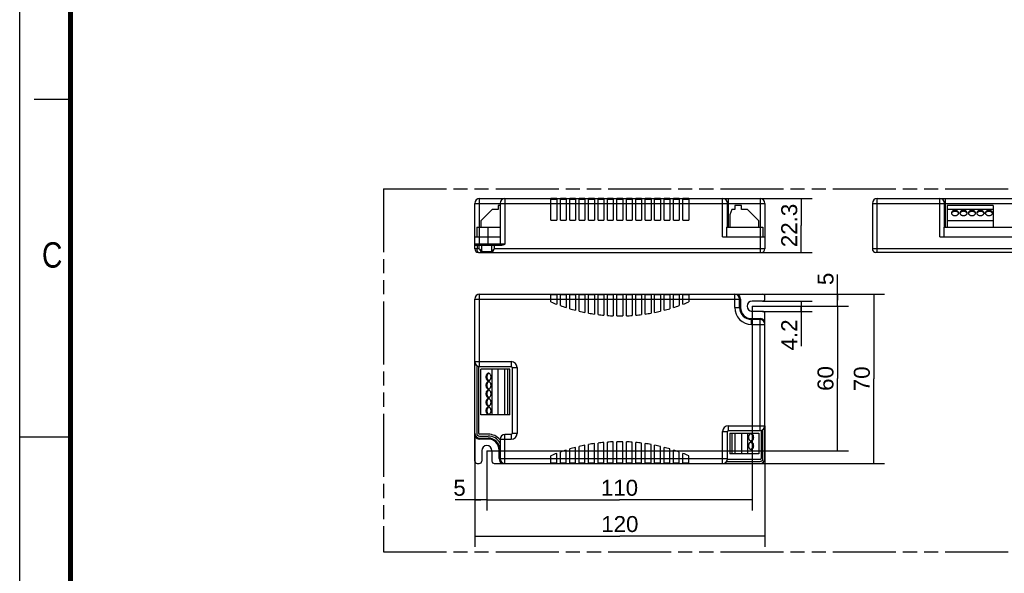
# Model space of a CAD drawing. Header units: millimetres. Extents: x 0 to 210, y 0 to 297.
# Tile 2 of 7: x 0 to 136, y 130 to 206. Entities that reach past the tile are written whole.
import ezdxf
from ezdxf.enums import TextEntityAlignment as Align

# ---------------------------------------------------------------- set-up
doc = ezdxf.new("R2010")
doc.units = ezdxf.units.MM
doc.header["$LTSCALE"] = 19.36
doc.linetypes.add('PHANTOM', pattern=[0.8, 0.45, -0.05, 0.1, -0.05, 0.1, -0.05])
doc.layers.get('0').update_dxf_attribs({"linetype": 'CONTINUOUS'})
for name, color, linetype in [('DEFAULT_3', 7, 'PHANTOM'), ('Z_AXIS', 7, 'CONTINUOUS'), ('Z_DIM_2D', 7, 'CONTINUOUS')]:
    doc.layers.add(name, color=color, linetype=linetype)
doc.styles.add('TEXTSTYLE_2', font='txt', dxfattribs={"width": 0.75})
doc.styles.add('TEXTSTYLE_3', font='helveticaneueltw1g-ltcn.otf')
doc.dimstyles.new('DIMSTYLE_1', dxfattribs={"dimtxt": 2.2, "dimasz": 3.5, "dimexe": 1.5, "dimexo": 0, "dimgap": 0.55, "dimtad": 1, "dimdec": 0, "dimlfac": 3, "dimdsep": 46, "dimtxsty": 'TEXTSTYLE_3', "dimcen": 0.09, "dimclrt": 5, "dimadec": 0, "dimazin": 0, "dimtp": 0.3, "dimtm": 0.3, "dimtfac": 1, "dimtdec": 0, "dimtofl": 0, "dimtmove": 0, "dimatfit": 3, "dimfxl": 0, "dimtolj": 1, "dimarcsym": 0})
doc.dimstyles.new('DIMSTYLE_2', dxfattribs={"dimtxt": 2.2, "dimasz": 3.5, "dimexe": 1.5, "dimexo": 0, "dimgap": 0.55, "dimtad": 1, "dimlfac": 3, "dimdsep": 46, "dimtxsty": 'TEXTSTYLE_3', "dimcen": 0.09, "dimclrt": 5, "dimadec": 0, "dimazin": 0, "dimtp": 0.1, "dimtm": 0.1, "dimtfac": 1, "dimtofl": 0, "dimtmove": 0, "dimatfit": 3, "dimfxl": 0, "dimtolj": 1, "dimarcsym": 0})
doc.dimstyles.new('DIMSTYLE_3', dxfattribs={"dimtxt": 2.2, "dimasz": 3.5, "dimexe": 1.5, "dimexo": 0, "dimgap": 0.55, "dimtad": 1, "dimlfac": 3, "dimdsep": 46, "dimtxsty": 'TEXTSTYLE_3', "dimcen": 0.09, "dimclrt": 5, "dimadec": 0, "dimazin": 0, "dimtp": 0.3, "dimtm": 0.3, "dimtfac": 1, "dimtofl": 0, "dimtmove": 0, "dimatfit": 3, "dimfxl": 0, "dimtolj": 1, "dimarcsym": 0})
doc.dimstyles.new('DIMSTYLE_4', dxfattribs={"dimtxt": 2.2, "dimasz": 3.5, "dimexe": 1.5, "dimexo": 0, "dimgap": 0.55, "dimtad": 1, "dimlfac": 3, "dimdsep": 46, "dimtxsty": 'TEXTSTYLE_3', "dimcen": 0.09, "dimclrt": 5, "dimadec": 0, "dimazin": 0, "dimtp": 0.2, "dimtm": 0.2, "dimtfac": 1, "dimtofl": 0, "dimtmove": 0, "dimatfit": 3, "dimfxl": 0, "dimtolj": 1, "dimarcsym": 0})

# ---------------------------------------------------------------- blocks, each defined once
blk = doc.blocks.new('*D1')
at = {"layer": 'Z_DIM_2D', "color": 2, "linetype": 'Continuous'}
for p, q in [((100.96, 166.51), (100.96, 138.35)), ((64.4, 146.61), (64.4, 138.35)), ((64.4, 139.85), (82.68, 139.85)), ((100.96, 139.85), (82.68, 139.85))]:
    blk.add_line(p, q, dxfattribs=at)
at = {"layer": 'Z_DIM_2D', "color": 5, "linetype": 'Continuous', "style": 'TEXTSTYLE_3'}
blk.add_text('110', height=2.2, dxfattribs=at).set_placement((82.68, 140.4), align=Align.CENTER)
blk = doc.blocks.new('_NONE')
blk = doc.blocks.new('*D2')
at = {"layer": 'Z_DIM_2D', "color": 2, "linetype": 'Continuous'}
for p, q in [((100.96, 166.51), (114.23, 166.51)), ((112.73, 166.51), (112.73, 156.56)), ((112.73, 146.61), (112.73, 156.56)), ((64.4, 146.61), (114.23, 146.61))]:
    blk.add_line(p, q, dxfattribs=at)
at = {"layer": 'Z_DIM_2D', "color": 5, "linetype": 'Continuous', "style": 'TEXTSTYLE_3'}
blk.add_text('60', height=2.2, rotation=90, dxfattribs=at).set_placement((112.18, 156.56), align=Align.CENTER)
blk = doc.blocks.new('*D3')
at = {"layer": 'Z_DIM_2D', "color": 2, "linetype": 'Continuous'}
for p, q in [((64.4, 146.61), (64.4, 138.35)), ((62.73, 145.18), (62.73, 138.35)), ((63.56, 139.85), (60.01, 139.85)), ((62.73, 139.85), (63.56, 139.85)), ((64.4, 139.85), (63.56, 139.85))]:
    blk.add_line(p, q, dxfattribs=at)
at = {"layer": 'Z_DIM_2D', "color": 5, "linetype": 'Continuous', "style": 'TEXTSTYLE_3'}
blk.add_text('5', height=2.2, dxfattribs=at).set_placement((61.49, 140.4), align=Align.RIGHT)
blk = doc.blocks.new('*D4')
at = {"layer": 'Z_DIM_2D', "color": 2, "linetype": 'Continuous'}
for p, q in [((112.73, 167.35), (112.73, 170.91)), ((102.4, 168.18), (114.23, 168.18)), ((112.73, 168.18), (112.73, 167.35)), ((112.73, 166.51), (112.73, 167.35)), ((100.96, 166.51), (114.23, 166.51))]:
    blk.add_line(p, q, dxfattribs=at)
at = {"layer": 'Z_DIM_2D', "color": 5, "linetype": 'Continuous', "style": 'TEXTSTYLE_3'}
blk.add_text('5', height=2.2, rotation=90, dxfattribs=at).set_placement((112.18, 169.43))
blk = doc.blocks.new('*D5')
at = {"layer": 'Z_DIM_2D', "color": 2, "linetype": 'Continuous'}
for p, q in [((102.73, 150.05), (102.73, 133.35)), ((62.73, 149.01), (62.73, 133.35)), ((62.73, 134.85), (82.73, 134.85)), ((102.73, 134.85), (82.73, 134.85))]:
    blk.add_line(p, q, dxfattribs=at)
at = {"layer": 'Z_DIM_2D', "color": 5, "linetype": 'Continuous', "style": 'TEXTSTYLE_3'}
blk.add_text('120', height=2.2, dxfattribs=at).set_placement((82.73, 135.4), align=Align.CENTER)
blk = doc.blocks.new('*D6')
at = {"layer": 'Z_DIM_2D', "color": 2, "linetype": 'Continuous'}
for p, q in [((98.56, 168.18), (119.23, 168.18)), ((117.73, 168.18), (117.73, 156.51)), ((117.73, 144.85), (117.73, 156.51)), ((96.9, 144.85), (119.23, 144.85))]:
    blk.add_line(p, q, dxfattribs=at)
at = {"layer": 'Z_DIM_2D', "color": 5, "linetype": 'Continuous', "style": 'TEXTSTYLE_3'}
blk.add_text('70', height=2.2, rotation=90, dxfattribs=at).set_placement((117.18, 156.51), align=Align.CENTER)
blk = doc.blocks.new('*D7')
at = {"layer": 'Z_DIM_2D', "color": 2, "linetype": 'Continuous'}
for p, q in [((102.4, 167.21), (109.23, 167.21)), ((107.73, 167.21), (107.73, 166.51)), ((102.4, 165.81), (109.23, 165.81)), ((107.73, 165.81), (107.73, 166.51)), ((107.73, 166.51), (107.73, 161.01))]:
    blk.add_line(p, q, dxfattribs=at)
at = {"layer": 'Z_DIM_2D', "color": 5, "linetype": 'Continuous', "style": 'TEXTSTYLE_3'}
blk.add_text('4.2', height=2.2, rotation=90, dxfattribs=at).set_placement((107.18, 164.7), align=Align.RIGHT)
blk = doc.blocks.new('*D8')
at = {"layer": 'Z_DIM_2D', "color": 2, "linetype": 'Continuous'}
for p, q in [((102.06, 181.36), (109.23, 181.36)), ((107.73, 181.36), (107.73, 177.65)), ((107.73, 173.93), (107.73, 177.65)), ((102.06, 173.93), (109.23, 173.93))]:
    blk.add_line(p, q, dxfattribs=at)
at = {"layer": 'Z_DIM_2D', "color": 5, "linetype": 'Continuous', "style": 'TEXTSTYLE_3'}
blk.add_text('22.3', height=2.2, rotation=90, dxfattribs=at).set_placement((107.18, 177.65), align=Align.CENTER)

msp = doc.modelspace()

# ---------------------------------------------------------------- linework, layer by layer
at = {"color": 2, "linetype": 'Continuous'}
for p, q in [((0, 0), (0, 297)), ((7, 195), (2, 195)), ((0, 148.5), (7, 148.5))]:
    msp.add_line(p, q, dxfattribs=at)
at = {"color": 7, "linetype": 'Continuous'}
for p, q in [((62.7286, 174.4299), (62.7286, 180.6966)), ((63.3953, 181.3632), (73.2286, 181.3632)), ((66.2286, 180.6966), (66.2286, 175.0632)), ((73.2286, 178.3632), (73.2286, 181.3632)), ((73.2286, 181.2632), (74.0286, 181.2632)), ((74.0286, 181.3632), (74.0286, 178.3632)), ((74.0286, 181.3632), (74.5286, 181.3632)), ((74.5286, 178.3632), (74.5286, 181.3632)), ((74.5286, 181.2632), (75.3286, 181.2632)), ((75.3286, 181.3632), (75.3286, 178.3632)), ((75.3286, 181.3632), (75.8286, 181.3632)), ((75.8286, 178.3632), (75.8286, 181.3632)), ((75.8286, 181.2632), (76.6286, 181.2632)), ((76.6286, 181.3632), (76.6286, 178.3632)), ((76.6286, 181.3632), (77.1286, 181.3632)), ((77.1286, 178.3632), (77.1286, 181.3632)), ((77.1286, 181.2632), (77.9286, 181.2632)), ((77.9286, 181.3632), (77.9286, 178.3632)), ((77.9286, 181.3632), (78.4286, 181.3632)), ((78.4286, 178.3632), (78.4286, 181.3632)), ((78.4286, 181.2632), (79.2286, 181.2632)), ((79.2286, 181.3632), (79.2286, 178.3632)), ((79.2286, 181.3632), (79.7286, 181.3632)), ((79.7286, 178.3632), (79.7286, 181.3632)), ((79.7286, 181.2632), (80.5286, 181.2632)), ((80.5286, 181.3632), (80.5286, 178.3632)), ((80.5286, 181.3632), (81.0286, 181.3632)), ((81.0286, 178.3632), (81.0286, 181.3632)), ((81.0286, 181.2632), (81.8286, 181.2632)), ((81.8286, 181.3632), (81.8286, 178.3632)), ((81.8286, 181.3632), (82.3286, 181.3632)), ((82.3286, 178.3632), (82.3286, 181.3632)), ((82.3286, 181.2632), (83.1286, 181.2632)), ((83.1286, 181.3632), (83.1286, 178.3632)), ((83.1286, 181.3632), (83.6286, 181.3632)), ((83.6286, 178.3632), (83.6286, 181.3632)), ((83.6286, 181.2632), (84.4286, 181.2632)), ((84.4286, 181.3632), (84.4286, 178.3632)), ((84.4286, 181.3632), (84.9286, 181.3632)), ((84.9286, 178.3632), (84.9286, 181.3632)), ((84.9286, 181.2632), (85.7286, 181.2632)), ((85.7286, 181.3632), (85.7286, 178.3632)), ((85.7286, 181.3632), (86.2286, 181.3632)), ((86.2286, 178.3632), (86.2286, 181.3632)), ((86.2286, 181.2632), (87.0286, 181.2632)), ((87.0286, 181.3632), (87.5286, 181.3632)), ((87.0286, 181.3632), (87.0286, 178.3632)), ((87.5286, 178.3632), (87.5286, 181.3632)), ((87.5286, 181.2632), (88.3286, 181.2632)), ((88.3286, 181.3632), (88.8286, 181.3632)), ((88.3286, 181.3632), (88.3286, 178.3632)), ((88.8286, 178.3632), (88.8286, 181.3632)), ((88.8286, 181.2632), (89.6286, 181.2632)), ((89.6286, 181.3632), (90.1286, 181.3632)), ((89.6286, 181.3632), (89.6286, 178.3632)), ((90.1286, 178.3632), (90.1286, 181.3632)), ((90.1286, 181.2632), (90.9286, 181.2632)), ((90.9286, 181.3632), (91.4286, 181.3632)), ((90.9286, 181.3632), (90.9286, 178.3632)), ((91.4286, 178.3632), (91.4286, 181.3632)), ((91.4286, 181.2632), (92.2286, 181.2632)), ((92.2286, 181.3632), (102.062, 181.3632)), ((92.2286, 181.3632), (92.2286, 178.3632)), ((97.562, 177.4132), (97.562, 180.6966)), ((102.7286, 180.6966), (102.7286, 174.4299)), ((117.5407, 180.6966), (117.5407, 174.4299)), ((118.2074, 181.3632), (140.2074, 181.3632)), ((127.5074, 177.4132), (127.5074, 180.6966)), ((65.1286, 179.8632), (63.562, 178.2966)), ((65.962, 179.8632), (65.1286, 179.8632)), ((65.962, 180.3966), (65.962, 179.8632)), ((66.2286, 180.3966), (65.962, 180.3966)), ((98.1743, 179.8632), (97.8953, 179.0966)), ((98.562, 179.8632), (98.1743, 179.8632)), ((99.4953, 180.3966), (98.562, 180.3966)), ((98.562, 180.3966), (98.562, 179.8632)), ((99.4953, 179.8632), (99.4953, 180.3966)), ((100.3286, 179.8632), (99.4953, 179.8632)), ((101.8953, 178.2966), (100.3286, 179.8632)), ((127.8574, 180.3966), (127.8574, 177.4132)), ((134.1907, 180.3966), (127.8574, 180.3966)), ((134.1907, 179.8632), (127.8574, 179.8632)), ((134.1907, 180.3966), (134.1907, 177.4132)), ((63.562, 178.2966), (63.562, 177.4132)), ((73.2286, 178.3632), (74.0286, 178.3632)), ((74.5286, 178.3632), (75.3286, 178.3632)), ((75.8286, 178.3632), (76.6286, 178.3632)), ((77.1286, 178.3632), (77.9286, 178.3632)), ((78.4286, 178.3632), (79.2286, 178.3632)), ((79.7286, 178.3632), (80.5286, 178.3632)), ((81.0286, 178.3632), (81.8286, 178.3632)), ((82.3286, 178.3632), (83.1286, 178.3632)), ((83.6286, 178.3632), (84.4286, 178.3632)), ((84.9286, 178.3632), (85.7286, 178.3632)), ((86.2286, 178.3632), (87.0286, 178.3632)), ((87.5286, 178.3632), (88.3286, 178.3632)), ((88.8286, 178.3632), (89.6286, 178.3632)), ((90.1286, 178.3632), (90.9286, 178.3632)), ((91.4286, 178.3632), (92.2286, 178.3632)), ((97.8953, 179.0966), (97.8953, 177.4132)), ((101.8953, 177.4132), (101.8953, 178.2966)), ((134.1907, 178.2966), (127.8574, 178.2966)), ((62.9953, 177.4132), (62.9953, 176.0799)), ((62.9953, 177.4132), (64.562, 177.4132)), ((97.4286, 177.4132), (102.462, 177.4132)), ((97.4286, 177.4132), (97.4286, 176.0799)), ((102.462, 177.4132), (102.462, 176.0799)), ((127.374, 177.4132), (127.374, 176.0799)), ((127.374, 177.4132), (137.1074, 177.4132)), ((62.7286, 176.0799), (64.562, 176.0799)), ((96.8953, 176.0799), (102.7286, 176.0799)), ((126.8407, 176.0799), (137.374, 176.0799)), ((62.7286, 174.9299), (66.4531, 174.9299)), ((63.2286, 173.9299), (102.2286, 173.9299)), ((63.6953, 174.0632), (63.6953, 174.9299)), ((65.0953, 174.0632), (65.0953, 174.9299)), ((140.374, 173.9299), (118.0407, 173.9299)), ((62.7286, 145.1804), (62.7286, 167.5138)), ((63.3953, 168.1804), (102.3953, 168.1804)), ((73.2286, 167.1115), (73.2286, 168.1804)), ((74.0286, 168.0804), (73.2286, 168.0804)), ((74.0286, 168.1804), (74.0286, 166.7889)), ((74.5286, 166.6037), (74.5286, 168.1804)), ((75.3286, 168.0804), (74.5286, 168.0804)), ((75.3286, 168.1804), (75.3286, 166.3329)), ((75.8286, 166.1792), (75.8286, 168.1804)), ((76.6286, 168.0804), (75.8286, 168.0804)), ((76.6286, 168.1804), (76.6286, 165.9574)), ((77.1286, 165.8336), (77.1286, 168.1804)), ((77.9286, 168.0804), (77.1286, 168.0804)), ((77.9286, 168.1804), (77.9286, 165.6585)), ((78.4286, 165.5634), (78.4286, 168.1804)), ((79.2286, 168.0804), (78.4286, 168.0804)), ((79.2286, 168.1804), (79.2286, 165.4335)), ((79.7286, 165.3661), (79.7286, 168.1804)), ((80.5286, 168.0804), (79.7286, 168.0804)), ((80.5286, 168.1804), (80.5286, 165.2801)), ((81.0286, 165.2399), (81.0286, 168.1804)), ((81.8286, 168.0804), (81.0286, 168.0804)), ((81.8286, 168.1804), (81.8286, 165.1971)), ((82.3286, 165.1837), (82.3286, 168.1804)), ((83.1286, 168.0804), (82.3286, 168.0804)), ((83.1286, 168.1804), (83.1286, 165.1837)), ((83.6286, 165.1971), (83.6286, 168.1804)), ((84.4286, 168.0804), (83.6286, 168.0804)), ((84.4286, 168.1804), (84.4286, 165.2399)), ((84.9286, 165.2801), (84.9286, 168.1804)), ((85.7286, 168.0804), (84.9286, 168.0804)), ((85.7286, 168.1804), (85.7286, 165.3661)), ((86.2286, 165.4335), (86.2286, 168.1804)), ((87.0286, 168.0804), (86.2286, 168.0804)), ((87.0286, 168.1804), (87.0286, 165.5634)), ((87.5286, 165.6585), (87.5286, 168.1804)), ((88.3286, 168.0804), (87.5286, 168.0804)), ((88.3286, 168.1804), (88.3286, 165.8336)), ((88.8286, 165.9574), (88.8286, 168.1804)), ((89.6286, 168.0804), (88.8286, 168.0804)), ((89.6286, 168.1804), (89.6286, 166.1792)), ((90.1286, 166.3329), (90.1286, 168.1804)), ((90.9286, 168.0804), (90.1286, 168.0804)), ((90.9286, 168.1804), (90.9286, 166.6037)), ((91.4286, 166.7889), (91.4286, 168.1804)), ((92.2286, 168.0804), (91.4286, 168.0804)), ((92.2286, 168.1804), (92.2286, 167.1115)), ((99.2286, 166.3471), (99.2286, 167.5138)), ((102.3953, 167.2138), (100.962, 167.2138)), ((102.7286, 167.5471), (102.7286, 167.8471)), ((102.3953, 165.8138), (100.962, 165.8138)), ((102.062, 164.6804), (100.8953, 164.6804)), ((102.7286, 145.5138), (102.7286, 165.4804)), ((62.9953, 158.3471), (62.9953, 149.0138)), ((63.262, 158.2272), (63.262, 149.0138)), ((63.3953, 158.2138), (67.762, 158.2138)), ((63.562, 151.5304), (63.562, 157.8638)), ((67.562, 157.8638), (63.562, 157.8638)), ((65.1286, 151.5304), (65.1286, 157.8638)), ((65.962, 151.5304), (65.962, 157.8638)), ((66.8953, 151.5304), (66.8953, 157.8638)), ((67.283, 151.5304), (67.283, 157.8638)), ((67.562, 151.5304), (67.562, 157.8638)), ((67.8953, 158.0804), (67.8953, 148.9804)), ((67.562, 151.5304), (63.562, 151.5304)), ((97.6953, 149.3804), (102.062, 149.3804)), ((102.1953, 149.3939), (102.1953, 145.5138)), ((102.462, 145.5138), (102.462, 149.5138)), ((64.562, 148.8804), (63.3953, 148.8804)), ((63.3953, 148.6138), (64.562, 148.6138)), ((63.3953, 148.3471), (64.562, 148.3471)), ((66.2286, 148.1804), (66.2286, 145.5138)), ((67.762, 148.8471), (66.8953, 148.8471)), ((97.562, 145.5138), (97.562, 149.2471)), ((97.8953, 149.0304), (101.8953, 149.0304)), ((97.8953, 149.0304), (97.8953, 146.1971)), ((98.1743, 149.0304), (98.1743, 146.1971)), ((98.562, 149.0304), (98.562, 146.1971)), ((99.4953, 149.0304), (99.4953, 146.1971)), ((100.3286, 149.0304), (100.3286, 146.1971)), ((101.8953, 149.0304), (101.8953, 146.1971)), ((63.6953, 146.6138), (63.6953, 145.1804)), ((65.0953, 146.6138), (65.0953, 145.1804)), ((75.3286, 144.8471), (75.3286, 146.6946)), ((75.8286, 144.8471), (75.8286, 146.8483)), ((76.6286, 144.8471), (76.6286, 147.0701)), ((77.1286, 144.8471), (77.1286, 147.1939)), ((77.9286, 144.8471), (77.9286, 147.369)), ((78.4286, 144.8471), (78.4286, 147.4641)), ((79.2286, 144.8471), (79.2286, 147.5941)), ((79.7286, 144.8471), (79.7286, 147.6615)), ((80.5286, 144.8471), (80.5286, 147.7474)), ((81.0286, 144.8471), (81.0286, 147.7876)), ((81.8286, 144.8471), (81.8286, 147.8304)), ((82.3286, 144.8471), (82.3286, 147.8438)), ((83.1286, 144.8471), (83.1286, 147.8438)), ((83.6286, 144.8471), (83.6286, 147.8304)), ((84.4286, 144.8471), (84.4286, 147.7876)), ((84.9286, 144.8471), (84.9286, 147.7474)), ((85.7286, 144.8471), (85.7286, 147.6615)), ((86.2286, 144.8471), (86.2286, 147.5941)), ((87.0286, 144.8471), (87.0286, 147.4641)), ((87.5286, 144.8471), (87.5286, 147.369)), ((88.3286, 144.8471), (88.3286, 147.1939)), ((88.8286, 144.8471), (88.8286, 147.0701)), ((89.6286, 144.8471), (89.6286, 146.8483)), ((90.1286, 144.8471), (90.1286, 146.6946)), ((73.2286, 144.8471), (73.2286, 145.916)), ((74.0286, 144.8471), (74.0286, 146.2387)), ((74.5286, 144.8471), (74.5286, 146.4238)), ((90.9286, 144.8471), (90.9286, 146.4238)), ((91.4286, 144.8471), (91.4286, 146.2387)), ((92.2286, 144.8471), (92.2286, 145.916)), ((102.062, 145.3804), (97.5485, 145.3804)), ((101.8953, 146.1971), (97.8953, 146.1971)), ((63.062, 144.8471), (63.362, 144.8471)), ((65.4286, 144.8471), (102.062, 144.8471)), ((73.2286, 144.9471), (74.0286, 144.9471)), ((74.5286, 144.9471), (75.3286, 144.9471)), ((75.8286, 144.9471), (76.6286, 144.9471)), ((77.1286, 144.9471), (77.9286, 144.9471)), ((78.4286, 144.9471), (79.2286, 144.9471)), ((79.7286, 144.9471), (80.5286, 144.9471)), ((81.0286, 144.9471), (81.8286, 144.9471)), ((82.3286, 144.9471), (83.1286, 144.9471)), ((83.6286, 144.9471), (84.4286, 144.9471)), ((84.9286, 144.9471), (85.7286, 144.9471)), ((86.2286, 144.9471), (87.0286, 144.9471)), ((87.5286, 144.9471), (88.3286, 144.9471)), ((88.8286, 144.9471), (89.6286, 144.9471)), ((90.1286, 144.9471), (90.9286, 144.9471)), ((91.4286, 144.9471), (92.2286, 144.9471)), ((97.4286, 145.1138), (102.062, 145.1138))]:
    msp.add_line(p, q, dxfattribs=at)
at = {"color": 9, "linetype": 'Continuous'}
for p, q in [((62.7286, 180.6966), (102.7286, 180.6966)), ((63.3953, 174.9299), (63.3953, 181.3632)), ((66.8953, 181.3632), (66.8953, 175.0632)), ((96.8953, 176.0799), (96.8953, 181.3632)), ((97.6953, 177.4132), (97.6953, 181.3632)), ((102.062, 181.3632), (102.062, 173.9299)), ((117.5407, 180.6966), (140.874, 180.6966)), ((118.2074, 173.9299), (118.2074, 181.3632)), ((126.8407, 176.0799), (126.8407, 181.3632)), ((127.6407, 177.4132), (127.6407, 181.3632)), ((64.562, 174.9299), (64.562, 176.0799)), ((66.8953, 175.0632), (62.7286, 175.0632)), ((63.362, 174.4299), (62.7286, 174.4299)), ((63.062, 174.9299), (63.062, 174.4299)), ((63.362, 174.4299), (63.362, 174.9299)), ((63.362, 174.4299), (63.3904, 174.3778)), ((63.562, 173.9845), (63.562, 173.9299)), ((63.6953, 174.0632), (65.0953, 174.0632)), ((65.2286, 173.9299), (65.2286, 173.9845)), ((65.4286, 174.9299), (65.4286, 174.4299)), ((102.7286, 174.4299), (65.4286, 174.4299)), ((140.874, 174.4299), (117.5407, 174.4299)), ((62.7286, 167.5138), (99.362, 167.5138)), ((63.3953, 158.2138), (63.3953, 168.1804)), ((98.562, 166.3471), (98.562, 168.1804)), ((99.362, 167.5138), (99.362, 166.3471)), ((98.562, 166.3471), (99.362, 166.3471)), ((100.8953, 164.8138), (102.062, 164.8138)), ((100.8953, 164.0138), (100.8953, 164.8138)), ((102.062, 149.3804), (102.062, 164.8138)), ((100.8953, 164.0138), (102.7286, 164.0138)), ((62.7286, 158.8804), (67.762, 158.8804)), ((67.762, 158.8804), (67.762, 158.2138)), ((67.8953, 158.0804), (68.562, 158.0804)), ((68.562, 158.0804), (68.562, 148.9804)), ((97.6953, 150.0471), (102.7286, 150.0471)), ((97.6953, 149.3804), (97.6953, 150.0471)), ((63.3953, 148.3471), (63.3953, 148.2138)), ((64.562, 148.2138), (63.3953, 148.2138)), ((64.562, 148.3471), (64.562, 148.2138)), ((66.2286, 148.1804), (67.762, 148.1804)), ((66.8953, 144.8471), (66.8953, 148.8471)), ((67.762, 148.8471), (67.762, 148.1804)), ((68.562, 148.9804), (67.8953, 148.9804)), ((96.8953, 149.2471), (97.562, 149.2471)), ((96.8953, 144.8471), (96.8953, 149.2471)), ((66.0953, 145.5138), (66.0953, 146.6804)), ((66.2286, 146.6804), (66.0953, 146.6804)), ((66.0953, 145.5138), (97.562, 145.5138))]:
    msp.add_line(p, q, dxfattribs=at)
at = {"color": 7, "linetype": 'Continuous', "const_width": 0.7}
msp.add_lwpolyline([(7, 7), (7, 290)], dxfattribs=at)
at = {"color": 9, "linetype": 'Continuous'}
for points in [[(63.2286, 173.9299), (63.2096, 173.9331), (63.1909, 173.9429), (63.1725, 173.9591), (63.1548, 173.9816), (63.1382, 174.0099), (63.1229, 174.0434), (63.1091, 174.0816), (63.0968, 174.1239), (63.0863, 174.1696), (63.0776, 174.2183), (63.0708, 174.2692), (63.0659, 174.3219), (63.063, 174.3756), (63.062, 174.4299)], [(63.362, 174.4299), (63.4089, 174.3915), (63.4545, 174.3544), (63.498, 174.3183), (63.5384, 174.2839), (63.5748, 174.252), (63.6067, 174.2226), (63.6339, 174.196), (63.6562, 174.1721), (63.6734, 174.151), (63.6856, 174.1325), (63.6929, 174.1166), (63.6953, 174.1033)], [(63.3904, 174.3778), (63.4436, 174.2776), (63.4679, 174.2308), (63.4897, 174.1872), (63.5089, 174.1471), (63.5252, 174.1108), (63.5385, 174.0782), (63.5489, 174.0494), (63.5562, 174.0243), (63.5606, 174.0028), (63.562, 173.9845)], [(63.6728, 174.0373), (63.6563, 174.0193), (63.6361, 174.0046), (63.613, 173.9936), (63.588, 173.9868), (63.562, 173.9845)], [(63.6953, 174.1033), (63.6927, 174.0801), (63.6852, 174.0579), (63.6728, 174.0373)], [(65.0953, 174.1033), (65.0977, 174.1166), (65.105, 174.1325), (65.1172, 174.151), (65.1344, 174.1721), (65.1567, 174.196), (65.1839, 174.2226), (65.2158, 174.252), (65.2522, 174.2839), (65.2926, 174.3183), (65.3361, 174.3544), (65.4286, 174.4299)], [(65.0953, 174.1033), (65.0979, 174.0801), (65.1055, 174.0579), (65.1178, 174.0373)], [(65.1178, 174.0373), (65.1344, 174.0193), (65.1546, 174.0046), (65.1776, 173.9936), (65.2026, 173.9868), (65.2286, 173.9845)], [(65.2286, 173.9845), (65.2301, 174.0028), (65.2344, 174.0243), (65.2418, 174.0494), (65.2521, 174.0782), (65.2655, 174.1108), (65.2818, 174.1471), (65.301, 174.1872), (65.3228, 174.2308), (65.347, 174.2776)], [(65.347, 174.2776), (65.4002, 174.3778), (65.4286, 174.4299)]]:
    msp.add_lwpolyline(points, dxfattribs=at)
at = {"color": 7, "linetype": 'Continuous'}
msp.add_lwpolyline([(66.8953, 175.0632), (66.8657, 175.05), (66.8363, 175.037), (66.8069, 175.0242), (66.7775, 175.0118), (66.7479, 174.9997), (66.7181, 174.9881), (66.6878, 174.9771), (66.6569, 174.9667), (66.6254, 174.9571), (66.593, 174.9485), (66.5598, 174.9411), (66.5254, 174.9353), (66.4899, 174.9316), (66.4531, 174.9299)], dxfattribs=at)
for centre, radius, start, end in [((63.3953, 180.6966), 0.6667, 90, 180), ((66.8953, 180.6966), 0.6667, 90, 180), ((96.8953, 180.6966), 0.6667, 0, 90), ((102.062, 180.6966), 0.6667, 0, 90), ((118.2074, 180.6966), 0.6667, 90, 180), ((126.8407, 180.6966), 0.6667, 0, 90), ((63.2286, 174.4299), 0.5, 180, 270), ((63.562, 174.0632), 0.1333, 270, 360), ((65.2286, 174.0632), 0.1333, 180, 270), ((66.0953, 175.0632), 0.1333, 279, 360), ((102.2286, 174.4299), 0.5, 270, 360), ((118.0407, 174.4299), 0.5, 180, 270), ((63.3953, 167.5138), 0.6667, 90, 180), ((98.562, 167.5138), 0.6667, 0, 90), ((100.962, 166.5138), 0.7, 90, 270), ((102.3953, 167.8471), 0.3333, 0, 90), ((102.3953, 167.5471), 0.3333, 270, 360), ((100.8953, 166.3471), 1.6667, 180, 270), ((102.3953, 165.4804), 0.3333, 0, 90), ((102.062, 164.0138), 0.6667, 0, 90), ((63.3953, 158.8804), 0.6667, 180, 270), ((67.762, 158.0804), 0.1333, 0, 90), ((97.6953, 149.2471), 0.1333, 90, 180), ((102.062, 150.0471), 0.6667, 270, 360), ((63.3953, 149.0138), 0.6667, 180, 270), ((63.3953, 149.0138), 0.4, 180, 270), ((63.3953, 149.0138), 0.1333, 180, 270), ((66.8953, 148.1804), 0.6667, 90, 180), ((67.762, 148.9804), 0.1333, 270, 360), ((64.3953, 146.6138), 0.7, 0, 180), ((66.8953, 145.5138), 0.6667, 180, 270), ((96.8953, 145.5138), 0.6667, 270, 360), ((102.062, 145.5138), 0.6667, 270, 360), ((102.062, 145.5138), 0.4, 270, 360), ((102.062, 145.5138), 0.1333, 270, 360), ((63.062, 145.1804), 0.3333, 180, 270), ((63.362, 145.1804), 0.3333, 270, 360), ((65.4286, 145.1804), 0.3333, 180, 270)]:
    msp.add_arc(centre, radius, start, end, dxfattribs=at)
at = {"color": 9, "linetype": 'Continuous'}
for centre, radius, start, end in [((98.562, 167.5138), 0.8, 0, 56.44269), ((100.8953, 166.3471), 2.3333, 180, 270), ((100.8953, 166.3471), 1.5333, 180, 270), ((102.062, 164.0138), 0.8, 33.55731, 90), ((67.762, 158.0804), 0.8, 0, 90), ((97.6953, 149.2471), 0.8, 90, 180), ((63.3953, 149.0138), 0.8, 213.55731, 270), ((64.562, 146.6804), 1.5333, 0, 90), ((67.762, 148.9804), 0.8, 270, 360), ((66.8953, 145.5138), 0.8, 180, 236.44269)]:
    msp.add_arc(centre, radius, start, end, dxfattribs=at)
at = {"layer": 'DEFAULT_3', "color": 91, "linetype": 'PHANTOM', "true_color": 0x80ff80}
for p, q in [((50.1286, 182.68), (50.1286, 132.68)), ((50.1286, 182.68), (150.1286, 182.68)), ((50.1286, 132.68), (150.1286, 132.68))]:
    msp.add_line(p, q, dxfattribs=at)
at = {"layer": 'Z_AXIS', "color": 7, "linetype": 'Continuous'}
for p, q in [((74.0286, 181.3632), (73.2286, 181.3632)), ((75.3286, 181.3632), (74.5286, 181.3632)), ((76.6286, 181.3632), (75.8286, 181.3632)), ((77.9286, 181.3632), (77.1286, 181.3632)), ((79.2286, 181.3632), (78.4286, 181.3632)), ((80.5286, 181.3632), (79.7286, 181.3632)), ((81.8286, 181.3632), (81.0286, 181.3632)), ((83.1286, 181.3632), (82.3286, 181.3632)), ((84.4286, 181.3632), (83.6286, 181.3632)), ((85.7286, 181.3632), (84.9286, 181.3632)), ((87.0286, 181.3632), (86.2286, 181.3632)), ((88.3286, 181.3632), (87.5286, 181.3632)), ((89.6286, 181.3632), (88.8286, 181.3632)), ((90.9286, 181.3632), (90.1286, 181.3632)), ((92.2286, 181.3632), (91.4286, 181.3632)), ((128.461, 179.3449), (128.4485, 179.3044)), ((128.486, 179.3921), (128.461, 179.3449)), ((129.4205, 179.3449), (129.3955, 179.3921)), ((129.4329, 179.3044), (129.4205, 179.3449)), ((129.6276, 179.3449), (129.6152, 179.3044)), ((129.6526, 179.3921), (129.6276, 179.3449)), ((130.5871, 179.3449), (130.5621, 179.3921)), ((130.5995, 179.3044), (130.5871, 179.3449)), ((130.7943, 179.3449), (130.7819, 179.3044)), ((130.8193, 179.3921), (130.7943, 179.3449)), ((131.7538, 179.3449), (131.7288, 179.3921)), ((131.7662, 179.3044), (131.7538, 179.3449)), ((131.961, 179.3449), (131.9485, 179.3044)), ((131.986, 179.3921), (131.961, 179.3449)), ((132.9205, 179.3449), (132.8955, 179.3921)), ((132.9329, 179.3044), (132.9205, 179.3449)), ((133.1276, 179.3449), (133.1152, 179.3044)), ((133.1526, 179.3921), (133.1276, 179.3449)), ((134.0871, 179.3449), (134.0621, 179.3921)), ((134.0995, 179.3044), (134.0871, 179.3449)), ((64.562, 177.4132), (66.2286, 177.4132)), ((64.562, 176.0799), (66.2286, 176.0799)), ((64.6468, 157.2602), (64.5995, 157.2352)), ((64.5995, 156.3257), (64.6468, 156.3007)), ((64.6468, 156.0935), (64.5995, 156.0685)), ((64.6872, 157.2726), (64.6468, 157.2602)), ((64.6468, 156.3007), (64.6872, 156.2883)), ((64.6872, 156.1059), (64.6468, 156.0935)), ((64.5995, 155.159), (64.6468, 155.134)), ((64.6468, 154.9268), (64.5995, 154.9018)), ((64.6468, 155.134), (64.6872, 155.1216)), ((64.6872, 154.9393), (64.6468, 154.9268)), ((64.5995, 153.9923), (64.6468, 153.9673)), ((64.6468, 153.7602), (64.5995, 153.7352)), ((64.6468, 153.9673), (64.6872, 153.9549)), ((64.6872, 153.7726), (64.6468, 153.7602)), ((64.5995, 152.8257), (64.6468, 152.8007)), ((64.6468, 152.5935), (64.5995, 152.5685)), ((64.6468, 152.8007), (64.6872, 152.7883)), ((64.6872, 152.6059), (64.6468, 152.5935)), ((64.5995, 151.659), (64.6468, 151.634)), ((64.6468, 151.634), (64.6872, 151.6216)), ((100.8105, 148.9268), (100.77, 148.9393)), ((100.77, 147.9549), (100.8105, 147.9673)), ((100.8578, 148.9018), (100.8105, 148.9268)), ((100.8105, 147.9673), (100.8578, 147.9923)), ((100.8105, 147.7602), (100.77, 147.7726)), ((100.77, 146.7883), (100.8105, 146.8007)), ((100.8578, 147.7352), (100.8105, 147.7602)), ((100.8105, 146.8007), (100.8578, 146.8257))]:
    msp.add_line(p, q, dxfattribs=at)
at = {"layer": 'Z_AXIS', "color": 9, "linetype": 'Continuous'}
msp.add_line((64.562, 176.0799), (64.562, 177.4132), dxfattribs=at)
at = {"layer": 'Z_AXIS', "color": 7, "linetype": 'Continuous'}
for points in [[(129.4407, 179.3631), (129.4363, 179.4097), (129.4237, 179.4546), (129.4026, 179.4984), (129.3737, 179.5399), (129.3373, 179.5783), (129.2943, 179.6131), (129.2451, 179.6436), (129.1907, 179.6693), (129.132, 179.6897), (129.0701, 179.7046), (129.006, 179.7136), (128.9407, 179.7167), (128.8755, 179.7136), (128.8113, 179.7046), (128.7494, 179.6897), (128.6907, 179.6693), (128.6364, 179.6436), (128.5872, 179.6131), (128.5441, 179.5783), (128.5077, 179.5399), (128.4788, 179.4984), (128.4577, 179.4546), (128.4451, 179.4097), (128.4407, 179.3631)], [(128.4407, 179.3631), (128.4451, 179.3166), (128.4577, 179.2716), (128.4788, 179.2278), (128.5077, 179.1863), (128.5441, 179.1479), (128.5872, 179.1131), (128.6364, 179.0827), (128.6907, 179.0569), (128.7494, 179.0365), (128.8113, 179.0216), (128.8755, 179.0126), (128.9407, 179.0096), (129.006, 179.0126), (129.0701, 179.0216), (129.132, 179.0365), (129.1907, 179.0569), (129.2451, 179.0827), (129.2943, 179.1131), (129.3373, 179.1479), (129.3737, 179.1863), (129.4026, 179.2278), (129.4237, 179.2716), (129.4363, 179.3166), (129.4407, 179.3631)], [(129.3955, 179.3921), (129.3613, 179.4364), (129.3185, 179.4768), (129.2681, 179.5125), (129.211, 179.5427), (129.1484, 179.5669), (129.0816, 179.5844), (129.0119, 179.5952), (128.9407, 179.5988), (128.8695, 179.5952), (128.7999, 179.5844), (128.733, 179.5669), (128.6704, 179.5427), (128.6133, 179.5125), (128.5629, 179.4768), (128.5201, 179.4364), (128.486, 179.3921)], [(130.6074, 179.3631), (130.603, 179.4097), (130.5903, 179.4546), (130.5693, 179.4984), (130.5404, 179.5399), (130.504, 179.5783), (130.4609, 179.6131), (130.4117, 179.6436), (130.3574, 179.6693), (130.2987, 179.6897), (130.2368, 179.7046), (130.1726, 179.7136), (130.1074, 179.7167), (130.0421, 179.7136), (129.978, 179.7046), (129.9161, 179.6897), (129.8574, 179.6693), (129.803, 179.6436), (129.7538, 179.6131), (129.7107, 179.5783), (129.6744, 179.5399), (129.6455, 179.4984), (129.6244, 179.4546), (129.6118, 179.4097), (129.6074, 179.3631)], [(129.6074, 179.3631), (129.6118, 179.3166), (129.6244, 179.2716), (129.6455, 179.2278), (129.6744, 179.1863), (129.7107, 179.1479), (129.7538, 179.1131), (129.803, 179.0827), (129.8574, 179.0569), (129.9161, 179.0365), (129.978, 179.0216), (130.0421, 179.0126), (130.1074, 179.0096), (130.1726, 179.0126), (130.2368, 179.0216), (130.2987, 179.0365), (130.3574, 179.0569), (130.4117, 179.0827), (130.4609, 179.1131), (130.504, 179.1479), (130.5404, 179.1863), (130.5693, 179.2278), (130.5903, 179.2716), (130.603, 179.3166), (130.6074, 179.3631)], [(130.5621, 179.3921), (130.528, 179.4364), (130.4852, 179.4768), (130.4348, 179.5125), (130.3777, 179.5427), (130.3151, 179.5669), (130.2482, 179.5844), (130.1785, 179.5952), (130.1074, 179.5988), (130.0362, 179.5952), (129.9665, 179.5844), (129.8997, 179.5669), (129.8371, 179.5427), (129.7799, 179.5125), (129.7296, 179.4768), (129.6867, 179.4364), (129.6526, 179.3921)], [(131.774, 179.3631), (131.7696, 179.4097), (131.757, 179.4546), (131.7359, 179.4984), (131.7071, 179.5399), (131.6707, 179.5783), (131.6276, 179.6131), (131.5784, 179.6436), (131.524, 179.6693), (131.4654, 179.6897), (131.4034, 179.7046), (131.3393, 179.7136), (131.274, 179.7167), (131.2088, 179.7136), (131.1446, 179.7046), (131.0827, 179.6897), (131.024, 179.6693), (130.9697, 179.6436), (130.9205, 179.6131), (130.8774, 179.5783), (130.841, 179.5399), (130.8122, 179.4984), (130.7911, 179.4546), (130.7784, 179.4097), (130.774, 179.3631)], [(130.774, 179.3631), (130.7784, 179.3166), (130.7911, 179.2716), (130.8122, 179.2278), (130.841, 179.1863), (130.8774, 179.1479), (130.9205, 179.1131), (130.9697, 179.0827), (131.024, 179.0569), (131.0827, 179.0365), (131.1446, 179.0216), (131.2088, 179.0126), (131.274, 179.0096), (131.3393, 179.0126), (131.4034, 179.0216), (131.4654, 179.0365), (131.524, 179.0569), (131.5784, 179.0827), (131.6276, 179.1131), (131.6707, 179.1479), (131.7071, 179.1863), (131.7359, 179.2278), (131.757, 179.2716), (131.7696, 179.3166), (131.774, 179.3631)], [(131.7288, 179.3921), (131.6947, 179.4364), (131.6519, 179.4768), (131.6015, 179.5125), (131.5443, 179.5427), (131.4817, 179.5669), (131.4149, 179.5844), (131.3452, 179.5952), (131.274, 179.5988), (131.2029, 179.5952), (131.1332, 179.5844), (131.0663, 179.5669), (131.0038, 179.5427), (130.9466, 179.5125), (130.8962, 179.4768), (130.8534, 179.4364), (130.8193, 179.3921)], [(132.9407, 179.3631), (132.9363, 179.4097), (132.9237, 179.4546), (132.9026, 179.4984), (132.8737, 179.5399), (132.8373, 179.5783), (132.7943, 179.6131), (132.7451, 179.6436), (132.6907, 179.6693), (132.632, 179.6897), (132.5701, 179.7046), (132.506, 179.7136), (132.4407, 179.7167), (132.3755, 179.7136), (132.3113, 179.7046), (132.2494, 179.6897), (132.1907, 179.6693), (132.1364, 179.6436), (132.0872, 179.6131), (132.0441, 179.5783), (132.0077, 179.5399), (131.9788, 179.4984), (131.9577, 179.4546), (131.9451, 179.4097), (131.9407, 179.3631)], [(131.9407, 179.3631), (131.9451, 179.3166), (131.9577, 179.2716), (131.9788, 179.2278), (132.0077, 179.1863), (132.0441, 179.1479), (132.0872, 179.1131), (132.1364, 179.0827), (132.1907, 179.0569), (132.2494, 179.0365), (132.3113, 179.0216), (132.3755, 179.0126), (132.4407, 179.0096), (132.506, 179.0126), (132.5701, 179.0216), (132.632, 179.0365), (132.6907, 179.0569), (132.7451, 179.0827), (132.7943, 179.1131), (132.8373, 179.1479), (132.8737, 179.1863), (132.9026, 179.2278), (132.9237, 179.2716), (132.9363, 179.3166), (132.9407, 179.3631)], [(132.8955, 179.3921), (132.8613, 179.4364), (132.8185, 179.4768), (132.7681, 179.5125), (132.711, 179.5427), (132.6484, 179.5669), (132.5816, 179.5844), (132.5119, 179.5952), (132.4407, 179.5988), (132.3695, 179.5952), (132.2999, 179.5844), (132.233, 179.5669), (132.1704, 179.5427), (132.1133, 179.5125), (132.0629, 179.4768), (132.0201, 179.4364), (131.986, 179.3921)], [(134.1074, 179.3631), (134.103, 179.4097), (134.0903, 179.4546), (134.0693, 179.4984), (134.0404, 179.5399), (134.004, 179.5783), (133.9609, 179.6131), (133.9117, 179.6436), (133.8574, 179.6693), (133.7987, 179.6897), (133.7368, 179.7046), (133.6726, 179.7136), (133.6074, 179.7167), (133.5421, 179.7136), (133.478, 179.7046), (133.4161, 179.6897), (133.3574, 179.6693), (133.303, 179.6436), (133.2538, 179.6131), (133.2107, 179.5783), (133.1744, 179.5399), (133.1455, 179.4984), (133.1244, 179.4546), (133.1118, 179.4097), (133.1074, 179.3631)], [(133.1074, 179.3631), (133.1118, 179.3166), (133.1244, 179.2716), (133.1455, 179.2278), (133.1744, 179.1863), (133.2107, 179.1479), (133.2538, 179.1131), (133.303, 179.0827), (133.3574, 179.0569), (133.4161, 179.0365), (133.478, 179.0216), (133.5421, 179.0126), (133.6074, 179.0096), (133.6726, 179.0126), (133.7368, 179.0216), (133.7987, 179.0365), (133.8574, 179.0569), (133.9117, 179.0827), (133.9609, 179.1131), (134.004, 179.1479), (134.0404, 179.1863), (134.0693, 179.2278), (134.0903, 179.2716), (134.103, 179.3166), (134.1074, 179.3631)], [(134.0621, 179.3921), (134.028, 179.4364), (133.9852, 179.4768), (133.9348, 179.5125), (133.8777, 179.5427), (133.8151, 179.5669), (133.7482, 179.5844), (133.6785, 179.5952), (133.6074, 179.5988), (133.5362, 179.5952), (133.4665, 179.5844), (133.3997, 179.5669), (133.3371, 179.5427), (133.2799, 179.5125), (133.2296, 179.4768), (133.1867, 179.4364), (133.1526, 179.3921)], [(64.6285, 157.2804), (64.582, 157.276), (64.537, 157.2634), (64.4932, 157.2423), (64.4518, 157.2134), (64.4133, 157.1771), (64.3785, 157.134), (64.3481, 157.0848), (64.3223, 157.0304), (64.3019, 156.9717), (64.287, 156.9098), (64.278, 156.8457), (64.275, 156.7804), (64.278, 156.7152), (64.287, 156.651), (64.3019, 156.5891), (64.3223, 156.5304), (64.3481, 156.4761), (64.3785, 156.4269), (64.4133, 156.3838), (64.4518, 156.3474), (64.4932, 156.3185), (64.537, 156.2975), (64.582, 156.2848), (64.6285, 156.2804)], [(64.6285, 156.1138), (64.582, 156.1094), (64.537, 156.0967), (64.4932, 156.0756), (64.4518, 156.0468), (64.4133, 156.0104), (64.3785, 155.9673), (64.3481, 155.9181), (64.3223, 155.8638), (64.3019, 155.8051), (64.287, 155.7432), (64.278, 155.679), (64.275, 155.6138), (64.278, 155.5485), (64.287, 155.4843), (64.3019, 155.4224), (64.3223, 155.3638), (64.3481, 155.3094), (64.3785, 155.2602), (64.4133, 155.2171), (64.4518, 155.1807), (64.4932, 155.1519), (64.537, 155.1308), (64.582, 155.1182), (64.6285, 155.1138)], [(64.5995, 157.2352), (64.5552, 157.2011), (64.5149, 157.1582), (64.4792, 157.1079), (64.449, 157.0507), (64.4248, 156.9881), (64.4072, 156.9213), (64.3964, 156.8516), (64.3929, 156.7804), (64.3964, 156.7093), (64.4072, 156.6396), (64.4248, 156.5727), (64.449, 156.5101), (64.4792, 156.453), (64.5149, 156.4026), (64.5552, 156.3598), (64.5995, 156.3257)], [(64.6285, 156.2804), (64.6751, 156.2848), (64.72, 156.2975), (64.7638, 156.3185), (64.8053, 156.3474), (64.8437, 156.3838), (64.8785, 156.4269), (64.909, 156.4761), (64.9347, 156.5304), (64.9551, 156.5891), (64.97, 156.651), (64.979, 156.7152), (64.9821, 156.7804), (64.979, 156.8457), (64.97, 156.9098), (64.9551, 156.9717), (64.9347, 157.0304), (64.909, 157.0848), (64.8785, 157.134), (64.8437, 157.1771), (64.8053, 157.2134), (64.7638, 157.2423), (64.72, 157.2634), (64.6751, 157.276), (64.6285, 157.2804)], [(64.6285, 155.1138), (64.6751, 155.1182), (64.72, 155.1308), (64.7638, 155.1519), (64.8053, 155.1807), (64.8437, 155.2171), (64.8785, 155.2602), (64.909, 155.3094), (64.9347, 155.3638), (64.9551, 155.4224), (64.97, 155.4843), (64.979, 155.5485), (64.9821, 155.6138), (64.979, 155.679), (64.97, 155.7432), (64.9551, 155.8051), (64.9347, 155.8638), (64.909, 155.9181), (64.8785, 155.9673), (64.8437, 156.0104), (64.8053, 156.0468), (64.7638, 156.0756), (64.72, 156.0967), (64.6751, 156.1094), (64.6285, 156.1138)], [(64.6285, 154.9471), (64.582, 154.9427), (64.537, 154.9301), (64.4932, 154.909), (64.4518, 154.8801), (64.4133, 154.8437), (64.3785, 154.8006), (64.3481, 154.7514), (64.3223, 154.6971), (64.3019, 154.6384), (64.287, 154.5765), (64.278, 154.5123), (64.275, 154.4471), (64.278, 154.3818), (64.287, 154.3177), (64.3019, 154.2558), (64.3223, 154.1971), (64.3481, 154.1427), (64.3785, 154.0935), (64.4133, 154.0505), (64.4518, 154.0141), (64.4932, 153.9852), (64.537, 153.9641), (64.582, 153.9515), (64.6285, 153.9471)], [(64.5995, 156.0685), (64.5552, 156.0344), (64.5149, 155.9916), (64.4792, 155.9412), (64.449, 155.884), (64.4248, 155.8215), (64.4072, 155.7546), (64.3964, 155.6849), (64.3929, 155.6138), (64.3964, 155.5426), (64.4072, 155.4729), (64.4248, 155.4061), (64.449, 155.3435), (64.4792, 155.2863), (64.5149, 155.2359), (64.5552, 155.1931), (64.5995, 155.159)], [(64.5995, 154.9018), (64.5552, 154.8677), (64.5149, 154.8249), (64.4792, 154.7745), (64.449, 154.7174), (64.4248, 154.6548), (64.4072, 154.5879), (64.3964, 154.5182), (64.3929, 154.4471), (64.3964, 154.3759), (64.4072, 154.3062), (64.4248, 154.2394), (64.449, 154.1768), (64.4792, 154.1197), (64.5149, 154.0693), (64.5552, 154.0265), (64.5995, 153.9923)], [(64.6285, 153.9471), (64.6751, 153.9515), (64.72, 153.9641), (64.7638, 153.9852), (64.8053, 154.0141), (64.8437, 154.0505), (64.8785, 154.0935), (64.909, 154.1427), (64.9347, 154.1971), (64.9551, 154.2558), (64.97, 154.3177), (64.979, 154.3818), (64.9821, 154.4471), (64.979, 154.5123), (64.97, 154.5765), (64.9551, 154.6384), (64.9347, 154.6971), (64.909, 154.7514), (64.8785, 154.8006), (64.8437, 154.8437), (64.8053, 154.8801), (64.7638, 154.909), (64.72, 154.9301), (64.6751, 154.9427), (64.6285, 154.9471)], [(64.6285, 153.7804), (64.582, 153.776), (64.537, 153.7634), (64.4932, 153.7423), (64.4518, 153.7134), (64.4133, 153.6771), (64.3785, 153.634), (64.3481, 153.5848), (64.3223, 153.5304), (64.3019, 153.4717), (64.287, 153.4098), (64.278, 153.3457), (64.275, 153.2804), (64.278, 153.2152), (64.287, 153.151), (64.3019, 153.0891), (64.3223, 153.0304), (64.3481, 152.9761), (64.3785, 152.9269), (64.4133, 152.8838), (64.4518, 152.8474), (64.4932, 152.8185), (64.537, 152.7975), (64.582, 152.7848), (64.6285, 152.7804)], [(64.5995, 153.7352), (64.5552, 153.7011), (64.5149, 153.6582), (64.4792, 153.6079), (64.449, 153.5507), (64.4248, 153.4881), (64.4072, 153.4213), (64.3964, 153.3516), (64.3929, 153.2804), (64.3964, 153.2093), (64.4072, 153.1396), (64.4248, 153.0727), (64.449, 153.0101), (64.4792, 152.953), (64.5149, 152.9026), (64.5552, 152.8598), (64.5995, 152.8257)], [(64.6285, 152.7804), (64.6751, 152.7848), (64.72, 152.7975), (64.7638, 152.8185), (64.8053, 152.8474), (64.8437, 152.8838), (64.8785, 152.9269), (64.909, 152.9761), (64.9347, 153.0304), (64.9551, 153.0891), (64.97, 153.151), (64.979, 153.2152), (64.9821, 153.2804), (64.979, 153.3457), (64.97, 153.4098), (64.9551, 153.4717), (64.9347, 153.5304), (64.909, 153.5848), (64.8785, 153.634), (64.8437, 153.6771), (64.8053, 153.7134), (64.7638, 153.7423), (64.72, 153.7634), (64.6751, 153.776), (64.6285, 153.7804)], [(64.6285, 152.6138), (64.582, 152.6094), (64.537, 152.5967), (64.4932, 152.5756), (64.4518, 152.5468), (64.4133, 152.5104), (64.3785, 152.4673), (64.3481, 152.4181), (64.3223, 152.3638), (64.3019, 152.3051), (64.287, 152.2432), (64.278, 152.179), (64.275, 152.1138), (64.278, 152.0485), (64.287, 151.9843), (64.3019, 151.9224), (64.3223, 151.8638), (64.3481, 151.8094), (64.3785, 151.7602), (64.4133, 151.7171), (64.4518, 151.6807), (64.4932, 151.6519), (64.537, 151.6308), (64.582, 151.6182), (64.6285, 151.6138)], [(64.5995, 152.5685), (64.5552, 152.5344), (64.5149, 152.4916), (64.4792, 152.4412), (64.449, 152.384), (64.4248, 152.3215), (64.4072, 152.2546), (64.3964, 152.1849), (64.3929, 152.1138), (64.3964, 152.0426), (64.4072, 151.9729), (64.4248, 151.9061), (64.449, 151.8435), (64.4792, 151.7863), (64.5149, 151.7359), (64.5552, 151.6931), (64.5995, 151.659)], [(64.6285, 151.6138), (64.6751, 151.6182), (64.72, 151.6308), (64.7638, 151.6519), (64.8053, 151.6807), (64.8437, 151.7171), (64.8785, 151.7602), (64.909, 151.8094), (64.9347, 151.8638), (64.9551, 151.9224), (64.97, 151.9843), (64.979, 152.0485), (64.9821, 152.1138), (64.979, 152.179), (64.97, 152.2432), (64.9551, 152.3051), (64.9347, 152.3638), (64.909, 152.4181), (64.8785, 152.4673), (64.8437, 152.5104), (64.8053, 152.5468), (64.7638, 152.5756), (64.72, 152.5967), (64.6751, 152.6094), (64.6285, 152.6138)], [(100.8288, 148.9471), (100.7822, 148.9427), (100.7373, 148.9301), (100.6935, 148.909), (100.652, 148.8801), (100.6136, 148.8437), (100.5788, 148.8006), (100.5483, 148.7514), (100.5226, 148.6971), (100.5022, 148.6384), (100.4873, 148.5765), (100.4783, 148.5123), (100.4752, 148.4471), (100.4783, 148.3818), (100.4873, 148.3177), (100.5022, 148.2558), (100.5226, 148.1971), (100.5483, 148.1427), (100.5788, 148.0935), (100.6136, 148.0505), (100.652, 148.0141), (100.6935, 147.9852), (100.7373, 147.9641), (100.7822, 147.9515), (100.8288, 147.9471)], [(100.8288, 147.9471), (100.8753, 147.9515), (100.9203, 147.9641), (100.964, 147.9852), (101.0055, 148.0141), (101.044, 148.0505), (101.0788, 148.0935), (101.1092, 148.1427), (101.1349, 148.1971), (101.1554, 148.2558), (101.1703, 148.3177), (101.1792, 148.3818), (101.1823, 148.4471), (101.1792, 148.5123), (101.1703, 148.5765), (101.1554, 148.6384), (101.1349, 148.6971), (101.1092, 148.7514), (101.0788, 148.8006), (101.044, 148.8437), (101.0055, 148.8801), (100.964, 148.909), (100.9203, 148.9301), (100.8753, 148.9427), (100.8288, 148.9471)], [(100.8578, 147.9923), (100.9021, 148.0265), (100.9424, 148.0693), (100.9781, 148.1197), (101.0083, 148.1768), (101.0325, 148.2394), (101.0501, 148.3062), (101.0609, 148.3759), (101.0644, 148.4471), (101.0609, 148.5182), (101.0501, 148.5879), (101.0325, 148.6548), (101.0083, 148.7174), (100.9781, 148.7745), (100.9424, 148.8249), (100.9021, 148.8677), (100.8578, 148.9018)], [(100.8288, 147.7804), (100.7822, 147.776), (100.7373, 147.7634), (100.6935, 147.7423), (100.652, 147.7134), (100.6136, 147.6771), (100.5788, 147.634), (100.5483, 147.5848), (100.5226, 147.5304), (100.5022, 147.4717), (100.4873, 147.4098), (100.4783, 147.3457), (100.4752, 147.2804), (100.4783, 147.2152), (100.4873, 147.151), (100.5022, 147.0891), (100.5226, 147.0304), (100.5483, 146.9761), (100.5788, 146.9269), (100.6136, 146.8838), (100.652, 146.8474), (100.6935, 146.8185), (100.7373, 146.7975), (100.7822, 146.7848), (100.8288, 146.7804)], [(100.8288, 146.7804), (100.8753, 146.7848), (100.9203, 146.7975), (100.964, 146.8185), (101.0055, 146.8474), (101.044, 146.8838), (101.0788, 146.9269), (101.1092, 146.9761), (101.1349, 147.0304), (101.1554, 147.0891), (101.1703, 147.151), (101.1792, 147.2152), (101.1823, 147.2804), (101.1792, 147.3457), (101.1703, 147.4098), (101.1554, 147.4717), (101.1349, 147.5304), (101.1092, 147.5848), (101.0788, 147.634), (101.044, 147.6771), (101.0055, 147.7134), (100.964, 147.7423), (100.9203, 147.7634), (100.8753, 147.776), (100.8288, 147.7804)], [(100.8578, 146.8257), (100.9021, 146.8598), (100.9424, 146.9026), (100.9781, 146.953), (101.0083, 147.0101), (101.0325, 147.0727), (101.0501, 147.1396), (101.0609, 147.2093), (101.0644, 147.2804), (101.0609, 147.3516), (101.0501, 147.4213), (101.0325, 147.4881), (101.0083, 147.5507), (100.9781, 147.6079), (100.9424, 147.6582), (100.9021, 147.7011), (100.8578, 147.7352)]]:
    msp.add_lwpolyline(points, dxfattribs=at)
for centre, radius, start, end in [((82.7286, 189.5138), 24.3333, 247.019927, 249.051157), ((82.7286, 189.5138), 24.3333, 290.948843, 292.980073), ((82.7286, 189.5138), 24.3333, 250.306631, 252.295397), ((82.7286, 189.5138), 24.3333, 253.52711, 255.481953), ((82.7286, 189.5138), 24.3333, 256.694863, 258.623207), ((82.7286, 189.5138), 24.3333, 281.376793, 283.305137), ((82.7286, 189.5138), 24.3333, 284.518047, 286.47289), ((82.7286, 189.5138), 24.3333, 287.704603, 289.693369), ((82.7286, 189.5138), 24.3333, 259.82168, 261.730142), ((82.7286, 189.5138), 24.3333, 262.918118, 264.81275), ((82.7286, 189.5138), 24.3333, 265.993881, 267.880358), ((82.7286, 189.5138), 24.3333, 269.058109, 270.941891), ((82.7286, 189.5138), 24.3333, 272.119642, 274.006119), ((82.7286, 189.5138), 24.3333, 275.18725, 277.081882), ((82.7286, 189.5138), 24.3333, 278.269858, 280.17832), ((64.562, 146.6804), 2.2, 40.749054, 90), ((64.562, 146.6804), 1.9333, 30.450314, 90), ((64.562, 146.6804), 1.6667, 0, 90), ((82.7286, 123.5138), 24.3333, 107.704603, 109.693369), ((82.7286, 123.5138), 24.3333, 104.518047, 106.47289), ((82.7286, 123.5138), 24.3333, 101.376793, 103.305137), ((82.7286, 123.5138), 24.3333, 98.269858, 100.17832), ((82.7286, 123.5138), 24.3333, 95.18725, 97.081882), ((82.7286, 123.5138), 24.3333, 92.119642, 94.006119), ((82.7286, 123.5138), 24.3333, 89.058109, 90.941891), ((82.7286, 123.5138), 24.3333, 85.993881, 87.880358), ((82.7286, 123.5138), 24.3333, 82.918118, 84.81275), ((82.7286, 123.5138), 24.3333, 79.82168, 81.730142), ((82.7286, 123.5138), 24.3333, 76.694863, 78.623207), ((82.7286, 123.5138), 24.3333, 73.52711, 75.481953), ((82.7286, 123.5138), 24.3333, 70.306631, 72.295397), ((82.7286, 123.5138), 24.3333, 110.948843, 112.980073), ((82.7286, 123.5138), 24.3333, 67.019927, 69.051157)]:
    msp.add_arc(centre, radius, start, end, dxfattribs=at)

# ---------------------------------------------------------------- texts
at = {"color": 5, "linetype": 'Continuous', "style": 'TEXTSTYLE_2', "width": 0.833333}
msp.add_text('C', height=3.5, dxfattribs=at).set_placement((3.0702, 171.8336))

# ---------------------------------------------------------------- dimensions: what is measured, and where the dimension line sits
at = {"layer": 'Z_DIM_2D', "color": 2, "linetype": 'Continuous'}
for base, p1, p2, angle, dimstyle, picture, middle in [((107.7286, 181.3632), (102.062, 173.9299), (102.062, 181.3632), 90, 'DIMSTYLE_4', '*D8', (107.7286, 177.6466)), ((112.7286, 166.5138), (102.3953, 168.1804), (100.962, 166.5138), 270, 'DIMSTYLE_2', '*D4', (112.7286, 170.1716)), ((117.7286, 168.1804), (96.8953, 144.8471), (98.562, 168.1804), 90, 'DIMSTYLE_3', '*D6', (117.7286, 156.5138)), ((107.7286, 167.2138), (102.3953, 165.8138), (102.3953, 167.2138), 90, 'DIMSTYLE_2', '*D7', (107.7286, 162.8527)), ((64.3953, 139.8471), (100.962, 166.5138), (64.3953, 146.6138), 180, 'DIMSTYLE_1', '*D1', (82.6786, 139.8471)), ((112.7286, 146.6138), (100.962, 166.5138), (64.3953, 146.6138), 270, 'DIMSTYLE_1', '*D2', (112.7286, 156.5638))]:
    dim = msp.add_linear_dim(base=base, p1=p1, p2=p2, angle=angle, dimstyle=dimstyle, override={"dimblk1": 'NONE', "dimblk2": 'NONE', "dimsah": 1}, dxfattribs=at)
    dim.commit()
    dim.dimension.update_dxf_attribs({"geometry": picture, "text_midpoint": middle, "dimtype": 160})
for base, p1, p2, dimstyle, picture, middle in [((102.7286, 134.8471), (62.7286, 149.0138), (102.7286, 150.0471), 'DIMSTYLE_3', '*D5', (82.7286, 134.8471)), ((64.3953, 139.8471), (62.7286, 145.1804), (64.3953, 146.6138), 'DIMSTYLE_2', '*D3', (60.7525, 139.8471))]:
    dim = msp.add_linear_dim(base=base, p1=p1, p2=p2, dimstyle=dimstyle, override={"dimblk1": 'NONE', "dimblk2": 'NONE', "dimsah": 1}, dxfattribs=at)
    dim.commit()
    dim.dimension.update_dxf_attribs({"geometry": picture, "text_midpoint": middle, "dimtype": 160})

doc.saveas('drawing.dxf')
